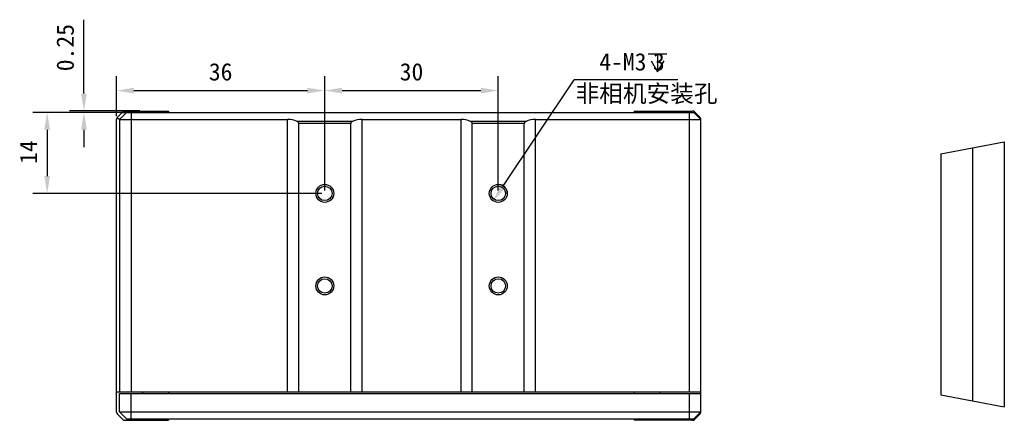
# Model space of a CAD drawing. Header units: millimetres. Extents: x 67 to 511, y 33 to 406.
# Tile 2 of 12: x 174 to 345, y 33 to 102. Entities that reach past the tile are written whole.
import ezdxf

# ---------------------------------------------------------------- set-up
doc = ezdxf.new("R2010")
doc.units = ezdxf.units.MM
doc.header["$LTSCALE"] = 32.67
doc.header["$PDMODE"] = 3
doc.header["$PDSIZE"] = 8
doc.layers.get('0').update_dxf_attribs({"linetype": 'CONTINUOUS'})
doc.layers.get('Defpoints').update_dxf_attribs({"linetype": 'CONTINUOUS'})
doc.layers.add('05_ALL_CURVES', color=7, linetype='CONTINUOUS')
doc.layers.add('51__DRAFT_DIMS', color=7, linetype='CONTINUOUS')
doc.styles.get("Standard").update_dxf_attribs({"font": 'simfang.ttf'})
doc.dimstyles.new('DIMSTYLE_2', dxfattribs={"dimtxt": 3, "dimasz": 3, "dimexe": 2.5, "dimexo": 0.5, "dimgap": 0.75, "dimtad": 1, "dimdsep": 46, "dimtxsty": 'STANDARD', "dimblk": '_FILLED', "dimblk1": '_FILLED', "dimblk2": '_FILLED', "dimcen": 0.09, "dimclrt": 3, "dimazin": 2, "dimtp": 0.1, "dimtm": 0.1, "dimtfac": 1, "dimtofl": 0, "dimtmove": 0, "dimatfit": 3, "dimldrblk": '_FILLED', "dimfxl": 1, "dimtolj": 1, "dimarcsym": 0})
doc.dimstyles.new('DIMSTYLE_3', dxfattribs={"dimtxt": 3, "dimasz": 3, "dimexe": 2.5, "dimexo": 0.5, "dimgap": 0.75, "dimtad": 1, "dimdsep": 46, "dimtxsty": 'STANDARD', "dimblk": '_FILLED', "dimblk1": '_FILLED', "dimblk2": '_FILLED', "dimcen": 0.09, "dimclrt": 3, "dimazin": 2, "dimtp": 0.3, "dimtm": 0.3, "dimtfac": 1, "dimtofl": 0, "dimtmove": 0, "dimatfit": 3, "dimldrblk": '_FILLED', "dimfxl": 1, "dimtolj": 1, "dimarcsym": 0})
doc.dimstyles.new('DIMSTYLE_5', dxfattribs={"dimtxt": 3, "dimasz": 3, "dimexe": 2.5, "dimexo": 0.5, "dimgap": 0.75, "dimtad": 1, "dimdsep": 46, "dimtxsty": 'STANDARD', "dimblk": '_FILLED', "dimblk1": '_FILLED', "dimblk2": '_FILLED', "dimcen": 0.09, "dimclrt": 3, "dimazin": 2, "dimtp": 0.2, "dimtm": 0.2, "dimtfac": 1, "dimtofl": 0, "dimtmove": 0, "dimatfit": 3, "dimldrblk": '_FILLED', "dimfxl": 1, "dimtolj": 1, "dimarcsym": 0})
doc.dimstyles.new('DIMSTYLE_6', dxfattribs={"dimtxt": 3, "dimasz": 3, "dimexe": 2.5, "dimexo": 0.5, "dimtad": 1, "dimdec": 0, "dimdsep": 46, "dimtxsty": 'STANDARD', "dimblk": '_FILLED', "dimblk1": '_FILLED', "dimblk2": '_FILLED', "dimcen": 0.09, "dimclrt": 3, "dimazin": 2, "dimtp": 0.1, "dimtm": 0.1, "dimtfac": 1, "dimtdec": 0, "dimtofl": 0, "dimtmove": 0, "dimatfit": 1, "dimldrblk": '_FILLED', "dimfxl": 1, "dimtolj": 1, "dimarcsym": 0})

# ---------------------------------------------------------------- blocks, each defined once
blk = doc.blocks.new('_FILLED')
at = {"color": 0, "linetype": 'ByBlock'}
blk.add_solid([(0, 0), (-1, 0.167), (-1, -0.167)], dxfattribs=at)
blk = doc.blocks.new('*D11')
at = {"layer": '51__DRAFT_DIMS', "color": 0, "lineweight": -2}
for p, q in [((227.16, 72.71), (227.16, 92.49)), ((257.16, 72.71), (257.16, 92.49)), ((230.16, 89.99), (254.16, 89.99))]:
    blk.add_line(p, q, dxfattribs=at)
at = {"layer": 'Defpoints', "color": 0}
for p in [(257.16, 89.99), (227.16, 72.21), (257.16, 72.21)]:
    blk.add_point(p, dxfattribs=at)
at = {"layer": '51__DRAFT_DIMS', "color": 0, "linetype": 'ByBlock', "lineweight": -2, "xscale": 3, "yscale": 3, "zscale": 3, "rotation": 180}
blk.add_blockref('_FILLED', (227.16, 89.99), dxfattribs=at)
at = {"layer": '51__DRAFT_DIMS', "color": 0, "linetype": 'ByBlock', "lineweight": -2, "xscale": 3, "yscale": 3, "zscale": 3}
blk.add_blockref('_FILLED', (257.16, 89.99), dxfattribs=at)
at = {"layer": '51__DRAFT_DIMS', "insert": (242.15, 94.74), "char_height": 3, "attachment_point": 2, "line_spacing_factor": 0.9}
blk.add_mtext('\\A1;30', dxfattribs=at)
blk = doc.blocks.new('*D12')
at = {"layer": '51__DRAFT_DIMS', "color": 0, "lineweight": -2}
for p, q in [((191.16, 85.55), (191.16, 92.49)), ((227.16, 72.71), (227.16, 92.49)), ((194.16, 89.99), (224.16, 89.99))]:
    blk.add_line(p, q, dxfattribs=at)
at = {"layer": 'Defpoints', "color": 0}
for p in [(227.16, 89.99), (191.16, 85.05), (227.16, 72.21)]:
    blk.add_point(p, dxfattribs=at)
at = {"layer": '51__DRAFT_DIMS', "color": 0, "linetype": 'ByBlock', "lineweight": -2, "xscale": 3, "yscale": 3, "zscale": 3, "rotation": 180}
blk.add_blockref('_FILLED', (191.16, 89.99), dxfattribs=at)
at = {"layer": '51__DRAFT_DIMS', "color": 0, "linetype": 'ByBlock', "lineweight": -2, "xscale": 3, "yscale": 3, "zscale": 3}
blk.add_blockref('_FILLED', (227.16, 89.99), dxfattribs=at)
at = {"layer": '51__DRAFT_DIMS', "insert": (209.15, 94.74), "char_height": 3, "attachment_point": 2, "line_spacing_factor": 0.9}
blk.add_mtext('\\A1;36', dxfattribs=at)
blk = doc.blocks.new('*D13')
at = {"layer": '51__DRAFT_DIMS', "color": 0, "lineweight": -2}
for p, q in [((185.51, 89.46), (185.51, 102.25)), ((195.16, 86.46), (183.01, 86.46)), ((193.16, 86.21), (183.01, 86.21)), ((185.51, 83.21), (185.51, 80.21))]:
    blk.add_line(p, q, dxfattribs=at)
at = {"layer": 'Defpoints', "color": 0}
for p in [(185.51, 86.21), (193.66, 86.21), (195.66, 86.46)]:
    blk.add_point(p, dxfattribs=at)
at = {"layer": '51__DRAFT_DIMS', "color": 0, "linetype": 'ByBlock', "lineweight": -2, "xscale": 3, "yscale": 3, "zscale": 3}
for p, rotation in [((185.51, 86.46), 270), ((185.51, 86.21), 90)]:
    blk.add_blockref('_FILLED', p, dxfattribs=dict(at, rotation=rotation))
at = {"layer": '51__DRAFT_DIMS', "insert": (180.76, 101.5), "char_height": 3, "attachment_point": 3, "rotation": 90, "line_spacing_factor": 0.9}
blk.add_mtext('\\A1;0.25', dxfattribs=at)
blk = doc.blocks.new('*D14')
at = {"layer": '51__DRAFT_DIMS', "color": 0, "lineweight": -2}
for p in [(257.96, 73.41), (288.19, 91.85)]:
    blk.add_line(p, (270.28, 91.85), dxfattribs=at)
at = {"layer": 'Defpoints', "color": 0}
for p in [(258.02, 73.5), (256.3, 70.92)]:
    blk.add_point(p, dxfattribs=at)
at = {"layer": '51__DRAFT_DIMS', "color": 0, "linetype": 'ByBlock', "lineweight": -2, "xscale": 3, "yscale": 3, "zscale": 3, "rotation": 236.2578277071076}
blk.add_blockref('_FILLED', (256.3, 70.92), dxfattribs=at)
at = {"layer": '51__DRAFT_DIMS', "insert": (274.62, 96.47), "char_height": 3, "attachment_point": 1, "line_spacing_factor": 0.9}
blk.add_mtext('\\A1;{4-M{\\A1;3\\Fgdt|c0; \\fFangSong|b0|i0|c134|p0;3}}', dxfattribs=at)
blk = doc.blocks.new('*D19')
at = {"layer": '51__DRAFT_DIMS', "color": 0, "lineweight": -2}
for p, q in [((193.16, 86.21), (176.65, 86.21)), ((179.15, 83.21), (179.15, 75.21)), ((226.66, 72.21), (176.65, 72.21))]:
    blk.add_line(p, q, dxfattribs=at)
at = {"layer": 'Defpoints', "color": 0}
for p in [(193.66, 86.21), (179.15, 72.21), (227.16, 72.21)]:
    blk.add_point(p, dxfattribs=at)
at = {"layer": '51__DRAFT_DIMS', "color": 0, "linetype": 'ByBlock', "lineweight": -2, "xscale": 3, "yscale": 3, "zscale": 3}
for p, rotation in [((179.15, 86.21), 90), ((179.15, 72.21), 270)]:
    blk.add_blockref('_FILLED', p, dxfattribs=dict(at, rotation=rotation))
at = {"layer": '51__DRAFT_DIMS', "insert": (174.4, 79.35), "char_height": 3, "attachment_point": 2, "rotation": 90, "line_spacing_factor": 0.9}
blk.add_mtext('\\A1;14', dxfattribs=at)

msp = doc.modelspace()

# ---------------------------------------------------------------- linework, layer by layer
for p, q in [((191.304, 85.403), (192.211, 86.31)), ((192.857, 86.206), (191.657, 85.006)), ((192.107, 86.206), (291.207, 86.206)), ((192.564, 86.456), (200.157, 86.456)), ((193.657, 86.206), (193.657, 37.806)), ((195.657, 86.206), (195.657, 86.456)), ((200.157, 86.456), (200.157, 86.206)), ((280.657, 86.456), (280.657, 86.206)), ((280.657, 86.456), (290.75, 86.456)), ((285.157, 86.206), (285.157, 86.456)), ((290.157, 86.206), (290.157, 37.806)), ((290.957, 86.206), (292.157, 85.006)), ((291.104, 86.31), (292.011, 85.403)), ((191.157, 34.363), (191.157, 85.049)), ((191.657, 85.006), (191.657, 37.806)), ((191.657, 85.006), (220.721, 85.006)), ((220.721, 37.806), (220.721, 85.006)), ((231.95, 84.653), (222.365, 84.653)), ((222.657, 37.806), (222.657, 84.299)), ((231.657, 84.299), (222.657, 84.299)), ((231.657, 37.806), (231.657, 84.299)), ((233.594, 37.806), (233.594, 85.006)), ((233.594, 85.006), (250.721, 85.006)), ((250.721, 37.806), (250.721, 85.006)), ((261.95, 84.653), (252.365, 84.653)), ((252.657, 37.806), (252.657, 84.299)), ((261.657, 84.299), (252.657, 84.299)), ((261.657, 37.806), (261.657, 84.299)), ((263.594, 37.806), (263.594, 85.006)), ((263.594, 85.006), (292.157, 85.006)), ((292.157, 34.363), (292.157, 85.049)), ((292.157, 37.806), (191.157, 37.806)), ((191.657, 34.406), (191.657, 37.606)), ((191.657, 37.606), (292.157, 37.606)), ((193.657, 33.206), (193.657, 37.606)), ((195.657, 37.806), (195.657, 37.606)), ((200.157, 37.806), (200.157, 37.606)), ((280.657, 37.806), (280.657, 37.606)), ((285.157, 37.606), (285.157, 37.806)), ((290.157, 37.606), (290.157, 33.206)), ((191.657, 34.406), (192.857, 33.206)), ((191.657, 34.406), (292.157, 34.406)), ((292.157, 34.406), (290.957, 33.206)), ((191.304, 34.01), (192.211, 33.103)), ((192.564, 32.956), (200.157, 32.956)), ((192.857, 33.206), (290.957, 33.206)), ((195.657, 33.206), (195.657, 32.956)), ((200.157, 33.206), (200.157, 32.956)), ((280.657, 33.206), (280.657, 32.956)), ((290.75, 32.956), (280.657, 32.956)), ((285.157, 32.956), (285.157, 33.206)), ((291.104, 33.103), (292.011, 34.01))]:
    msp.add_line(p, q)
for centre, radius in [((227.157, 72.206), 1.55), ((227.157, 72.206), 1.25), ((257.157, 72.206), 1.55), ((257.157, 72.206), 1.25), ((227.157, 56.206), 1.55), ((227.157, 56.206), 1.25), ((257.157, 56.206), 1.55), ((257.157, 56.206), 1.25)]:
    msp.add_circle(centre, radius)
for centre, start, end in [((191.657, 85.049), 135, 180), ((192.564, 85.956), 90, 135), ((290.75, 85.956), 45, 90), ((291.657, 85.049), 0, 45), ((191.657, 34.363), 180, 225), ((291.657, 34.363), 315, 360), ((192.564, 33.456), 225, 270), ((290.75, 33.456), 270, 315)]:
    msp.add_arc(centre, 0.5, start, end)
for centre, start_param, end_param in [((220.721, 81.006), 1.147188, 1.5707963), ((233.594, 81.006), 1.5707963, 1.9944047), ((250.721, 81.006), 1.147188, 1.5707963), ((263.594, 81.006), 1.5707963, 1.9944047)]:
    msp.add_ellipse(centre, major_axis=(4, 0), ratio=1, start_param=start_param, end_param=end_param)
for points, knots in [([(191.657, 85.007), (191.657, 85.007), (191.657, 85.008), (191.654, 85.011), (191.649, 85.015), (191.639, 85.021), (191.626, 85.029), (191.609, 85.038), (191.589, 85.049), (191.565, 85.062), (191.526, 85.081), (191.468, 85.109), (191.389, 85.148), (191.296, 85.191), (191.23, 85.222), (191.195, 85.239)], [0, 0, 0, 0, 0.0027734, 0.0070994, 0.0211777, 0.042829, 0.0721375, 0.1091026, 0.1536892, 0.2058401, 0.2654842, 0.406898, 0.57712, 0.7751839, 1, 1, 1, 1]), ([(222.657, 84.299), (222.657, 84.32), (222.652, 84.362), (222.632, 84.422), (222.6, 84.475), (222.549, 84.537), (222.471, 84.599), (222.401, 84.636), (222.365, 84.653)], [0, 0, 0, 0, 0.1310088, 0.2603067, 0.3871888, 0.5118926, 0.7568231, 1, 1, 1, 1]), ([(231.95, 84.653), (231.914, 84.636), (231.844, 84.599), (231.766, 84.537), (231.714, 84.475), (231.683, 84.422), (231.662, 84.362), (231.657, 84.32), (231.657, 84.299)], [0, 0, 0, 0, 0.2431769, 0.4881074, 0.6128112, 0.7396933, 0.8689912, 1, 1, 1, 1]), ([(252.657, 84.299), (252.657, 84.32), (252.652, 84.362), (252.632, 84.422), (252.6, 84.475), (252.549, 84.537), (252.471, 84.599), (252.401, 84.636), (252.365, 84.653)], [0, 0, 0, 0, 0.1310088, 0.2603067, 0.3871888, 0.5118926, 0.7568231, 1, 1, 1, 1]), ([(261.95, 84.653), (261.914, 84.636), (261.844, 84.599), (261.766, 84.537), (261.714, 84.475), (261.683, 84.422), (261.662, 84.362), (261.657, 84.32), (261.657, 84.299)], [0, 0, 0, 0, 0.2431769, 0.4881074, 0.6128112, 0.7396933, 0.8689912, 1, 1, 1, 1])]:
    msp.add_open_spline(points, degree=3, knots=knots)
at = {"layer": '05_ALL_CURVES'}
for p, q in [((333.657, 79.068), (344.657, 81.107)), ((339.157, 80.087), (339.157, 36.325)), ((344.657, 81.107), (344.657, 35.306)), ((333.657, 79.068), (333.657, 37.344)), ((333.657, 37.344), (344.657, 35.306))]:
    msp.add_line(p, q, dxfattribs=at)
at = {"layer": '51__DRAFT_DIMS'}
for p, q in [((283.066, 96.373), (286.316, 96.373)), ((284.691, 96.373), (284.691, 93.248))]:
    msp.add_line(p, q, dxfattribs=at)
msp.add_lwpolyline([(283.566, 95.123), (284.691, 93.248), (285.816, 95.123)], dxfattribs=at)
msp.add_arc((257.157, 72.206), 1.55, 0, 74.13652, dxfattribs=at)

# ---------------------------------------------------------------- texts
msp.add_text('非相机安装孔', height=3).set_placement((270.522, 87.978))

# ---------------------------------------------------------------- dimensions: what is measured, and where the dimension line sits
for base, p1, p2, dimstyle, picture, middle in [((185.511, 86.206), (195.657, 86.456), (193.657, 86.206), 'DIMSTYLE_2', '*D13', (185.511, 97.355)), ((179.148, 72.206), (193.657, 86.206), (227.157, 72.206), 'DIMSTYLE_5', '*D19', (179.148, 79.35))]:
    dim = msp.add_linear_dim(base=base, p1=p1, p2=p2, angle=270, dimstyle=dimstyle, override={"dimclrt": 256}, dxfattribs=at)
    dim.commit()
    dim.dimension.update_dxf_attribs({"geometry": picture, "text_midpoint": middle, "dimtype": 160})
dim = msp.add_diameter_dim_2p(p1=(258.018, 73.495), p2=(256.296, 70.917), text='{4-M{\\A1;<>\\Fgdt|c0; \\fFangSong|b0|i0|c134|p0;3}}', dimstyle='DIMSTYLE_6', override={"dimtih": 1, "dimtoh": 1, "dimpost": '<>', "dimtxsty": 'STANDARD', "dimclrt": 256}, dxfattribs=at)
dim.commit()
dim.dimension.update_dxf_attribs({"geometry": '*D14', "text_midpoint": (281.408, 91.848), "dimtype": 163})
for base, p1, p2, dimstyle, picture, middle in [((227.157, 89.988), (191.157, 85.049), (227.157, 72.206), 'DIMSTYLE_3', '*D12', (209.148, 89.988)), ((257.157, 89.988), (227.157, 72.206), (257.157, 72.206), 'DIMSTYLE_5', '*D11', (242.148, 89.988))]:
    dim = msp.add_linear_dim(base=base, p1=p1, p2=p2, dimstyle=dimstyle, override={"dimclrt": 256}, dxfattribs=at)
    dim.commit()
    dim.dimension.update_dxf_attribs({"geometry": picture, "text_midpoint": middle, "dimtype": 160})

doc.saveas('drawing.dxf')
